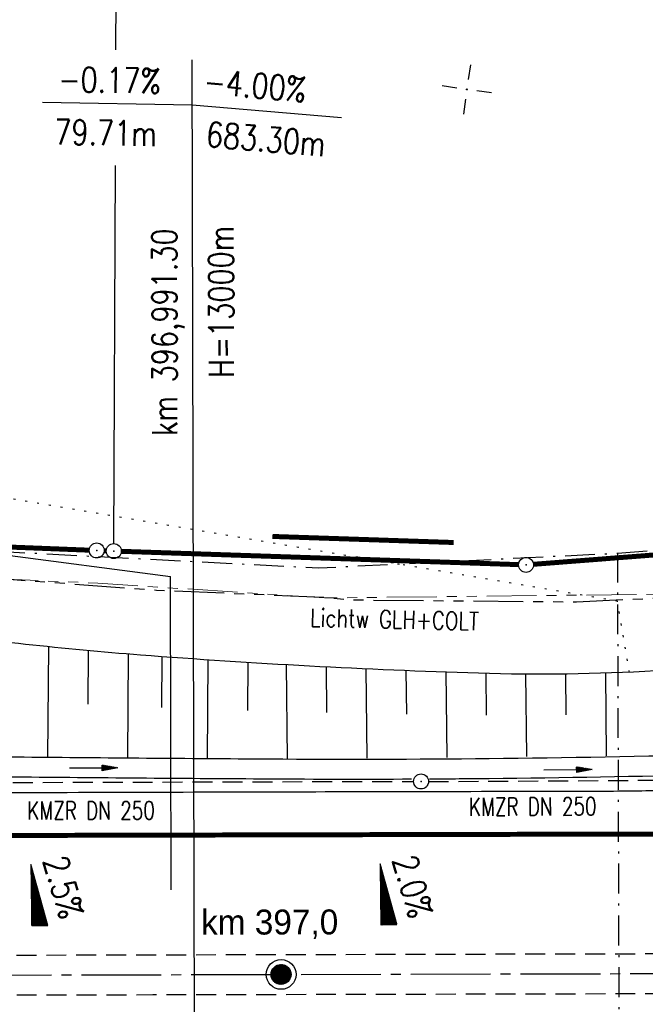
# Model space of a CAD drawing. Extents: x 0 to 1135, y 0 to 594.
# Tile 29 of 153: x 209 to 271, y 328 to 427. Entities that reach past the tile are written whole.
import ezdxf
from ezdxf.enums import TextEntityAlignment as Align

# ---------------------------------------------------------------- set-up
doc = ezdxf.new("R2010")
doc.units = 0
doc.header["$LTSCALE"] = 2
doc.header["$MEASUREMENT"] = 0
for name, pattern in [('ACHSE', [5.5, 4, -0.5, 0.5, -0.5]), ('AUSGEZOGEN', [0]), ('BAB-FM2', [2.6, 1.5, -0.5, 0.1, -0.5]), ('EinAusfädelung', [3.5, 2.5, -1]), ('GEMARKBAB', [3.7, 2, -0.5, 0.1, -0.5, 0.1, -0.5]), ('GESTRICH-X2', [1.5, 1, -0.5]), ('PHANTOMX2', [5, 2.5, -0.5, 0.5, -0.5, 0.5, -0.5]), ('PUNKTX2_STR', [0.6, 0.1, -0.5])]:
    doc.linetypes.add(name, pattern=pattern)
doc.layers.get('0').update_dxf_attribs({"color": 8, "linetype": 'AUSGEZOGEN'})
for name, color, linetype in [('ACHSETOP', 250, 'ACHSE'), ('BAB_FM', 8, 'BAB-FM2'), ('BOESCHG', 8, 'AUSGEZOGEN'), ('EINAUSF', 8, 'EinAusfädelung'), ('FBRTOP', 8, 'AUSGEZOGEN'), ('GEF', 8, 'AUSGEZOGEN'), ('GEMARKGRZ', 8, 'GEMARKBAB'), ('GRENZL', 8, 'AUSGEZOGEN'), ('GRENZL-BAB', 7, 'AUSGEZOGEN'), ('GRENZP-BAB', 7, 'AUSGEZOGEN'), ('HEKT_B', 250, 'CONTINUOUS'), ('KANAL', 200, 'GESTRICH-X2'), ('Lichtwellenleiter COLT', 8, 'PHANTOMX2'), ('Lichtwellenleiter GLH', 8, 'PHANTOMX2'), ('MS-UEBERFAHRT', 8, 'GESTRICH-X2'), ('MULDE', 8, 'AUSGEZOGEN'), ('NETZ', 250, 'AUSGEZOGEN'), ('NUTZUNG', 8, 'PUNKTX2_STR'), ('NZ', 8, 'AUSGEZOGEN'), ('PFEIL', 200, 'CONTINUOUS'), ('SCHSYMBOL', 200, 'AUSGEZOGEN'), ('TEXTO', 200, 'CONTINUOUS')]:
    doc.layers.add(name, color=color, linetype=linetype)
doc.styles.add('ROMANS', font='romans.shx', dxfattribs={"width": 0.8})
doc.styles.add('UNIR-H', font='unir_h.shx', dxfattribs={"width": 0.8})

# ---------------------------------------------------------------- blocks, each defined once
blk = doc.blocks.new('IKR')
at = {"color": 0}
for p, q in [((0, 1), (0, 2.5)), ((-2.5, 0), (-1, 0)), ((1, 0), (2.5, 0)), ((0, -2.5), (0, -1))]:
    blk.add_line(p, q, dxfattribs=at)
blk.add_circle((0, 0), 0.05, dxfattribs=at)
blk.add_point((0, 0), dxfattribs=at)
blk = doc.blocks.new('*X17')
at = {"color": 0}
for p, q in [((212.234, 257.394), (213.242, 258.402)), ((212.236, 257.466), (213.169, 258.4)), ((212.237, 257.326), (213.31, 258.399)), ((212.244, 257.262), (213.373, 258.392)), ((212.244, 257.545), (213.09, 258.391)), ((212.254, 257.202), (213.434, 258.381)), ((212.261, 257.633), (213.003, 258.375)), ((212.268, 257.145), (213.491, 258.368)), ((212.284, 257.09), (213.545, 258.351)), ((212.29, 257.732), (212.903, 258.346)), ((212.303, 257.038), (213.597, 258.333)), ((212.324, 256.988), (213.647, 258.312)), ((212.343, 257.856), (212.779, 258.293)), ((212.347, 256.941), (213.694, 258.288)), ((212.372, 256.895), (213.74, 258.263)), ((212.399, 256.852), (213.783, 258.236)), ((212.428, 256.81), (213.825, 258.207)), ((212.459, 256.77), (213.865, 258.176)), ((212.492, 256.732), (213.903, 258.143)), ((212.526, 256.696), (213.939, 258.109)), ((212.563, 256.662), (213.974, 258.073)), ((212.601, 256.629), (214.006, 258.035)), ((212.64, 256.598), (214.037, 257.995)), ((212.682, 256.569), (214.066, 257.953)), ((212.726, 256.542), (214.093, 257.91)), ((212.771, 256.517), (214.119, 257.864)), ((212.819, 256.493), (214.142, 257.817)), ((212.868, 256.472), (214.163, 257.767)), ((212.92, 256.454), (214.182, 257.715)), ((212.975, 256.437), (214.198, 257.661)), ((213.032, 256.424), (214.211, 257.603)), ((213.092, 256.414), (214.222, 257.543)), ((213.156, 256.407), (214.229, 257.479)), ((213.224, 256.404), (214.232, 257.412)), ((213.296, 256.406), (214.23, 257.339)), ((213.375, 256.414), (214.222, 257.26)), ((213.463, 256.43), (214.205, 257.173)), ((213.563, 256.46), (214.176, 257.073)), ((213.686, 256.512), (214.123, 256.949))]:
    blk.add_line(p, q, dxfattribs=at)
blk = doc.blocks.new('SRMAST2')
at = {"color": 0}
blk.add_circle((0, 0), 0.999, dxfattribs=at)
blk.add_point((0, 0), dxfattribs=at)
blk.add_blockref('*X17', (-213.233, -257.403))
blk = doc.blocks.new('PP')
at = {"color": 0}
blk.add_circle((0, -0.006), 1.493, dxfattribs=at)
blk.add_point((0, 0), dxfattribs=at)
blk = doc.blocks.new('*X15')
at = {"color": 0}
for p, q in [((725.827, 193.844), (727.436, 195.453)), ((725.827, 193.853), (727.427, 195.453)), ((725.827, 193.861), (727.418, 195.453)), ((725.827, 193.87), (727.409, 195.453)), ((725.827, 193.879), (727.401, 195.453)), ((725.827, 193.888), (727.392, 195.453)), ((725.827, 193.897), (727.383, 195.453)), ((725.827, 193.906), (727.374, 195.453)), ((725.827, 193.914), (727.365, 195.453)), ((725.827, 193.923), (727.356, 195.453)), ((725.827, 193.932), (727.347, 195.453)), ((725.827, 193.941), (727.339, 195.453)), ((725.827, 193.95), (727.33, 195.453)), ((725.827, 193.959), (727.321, 195.453)), ((725.827, 193.967), (727.312, 195.453)), ((725.827, 193.976), (727.303, 195.453)), ((725.827, 193.985), (727.294, 195.453)), ((725.827, 193.994), (727.286, 195.453)), ((725.827, 194.003), (727.277, 195.453)), ((725.827, 194.012), (727.268, 195.453)), ((725.827, 194.02), (727.259, 195.453)), ((725.827, 194.029), (727.25, 195.453)), ((725.827, 194.038), (727.241, 195.453)), ((725.827, 194.047), (727.233, 195.453)), ((725.827, 194.056), (727.224, 195.453)), ((725.827, 194.065), (727.215, 195.453)), ((725.827, 194.073), (727.206, 195.453)), ((725.827, 194.082), (727.197, 195.453)), ((725.827, 194.091), (727.188, 195.453)), ((725.827, 194.1), (727.18, 195.453)), ((725.827, 194.109), (727.171, 195.453)), ((725.827, 194.118), (727.162, 195.453)), ((725.827, 194.127), (727.153, 195.453)), ((725.827, 194.135), (727.144, 195.453)), ((725.827, 194.144), (727.135, 195.453)), ((725.827, 194.153), (727.127, 195.453)), ((725.827, 194.162), (727.118, 195.453)), ((725.827, 194.171), (727.109, 195.453)), ((725.827, 194.18), (727.1, 195.453)), ((725.827, 194.188), (727.091, 195.453)), ((725.827, 194.197), (727.082, 195.453)), ((725.827, 194.206), (727.073, 195.453)), ((725.827, 194.215), (727.065, 195.453)), ((725.827, 194.224), (727.056, 195.453)), ((725.827, 194.233), (727.047, 195.453)), ((725.827, 194.241), (727.038, 195.453)), ((725.827, 194.25), (727.029, 195.453)), ((725.827, 194.259), (727.02, 195.453)), ((725.827, 194.268), (727.012, 195.453)), ((725.827, 194.277), (727.003, 195.453)), ((725.827, 194.286), (726.994, 195.453)), ((725.827, 194.294), (726.985, 195.453)), ((725.827, 194.303), (726.976, 195.453)), ((725.827, 194.312), (726.967, 195.453)), ((725.827, 194.321), (726.959, 195.453)), ((725.827, 194.33), (726.95, 195.453)), ((725.827, 194.339), (726.941, 195.453)), ((725.827, 194.348), (726.932, 195.453)), ((725.827, 194.356), (726.923, 195.453)), ((725.827, 194.365), (726.914, 195.453)), ((725.827, 194.374), (726.906, 195.453)), ((725.827, 194.383), (726.897, 195.453)), ((725.827, 194.392), (726.888, 195.453)), ((725.827, 194.401), (726.879, 195.453)), ((725.827, 194.409), (726.87, 195.453)), ((725.827, 194.418), (726.861, 195.453)), ((725.827, 194.427), (726.853, 195.453)), ((725.827, 194.436), (726.844, 195.453)), ((725.827, 194.445), (726.835, 195.453)), ((725.827, 194.454), (726.826, 195.453)), ((725.827, 194.462), (726.817, 195.453)), ((725.827, 194.471), (726.808, 195.453)), ((725.827, 194.48), (726.799, 195.453)), ((725.827, 194.489), (726.791, 195.453)), ((725.827, 194.498), (726.782, 195.453)), ((725.827, 194.507), (726.773, 195.453)), ((725.827, 194.515), (726.764, 195.453)), ((725.827, 194.524), (726.755, 195.453)), ((725.827, 194.533), (726.746, 195.453)), ((725.827, 194.542), (726.738, 195.453)), ((725.827, 194.551), (726.729, 195.453)), ((725.827, 194.56), (726.72, 195.453)), ((725.827, 194.568), (726.711, 195.453)), ((725.827, 194.577), (726.702, 195.453)), ((725.827, 194.586), (726.693, 195.453)), ((725.827, 194.595), (726.685, 195.453)), ((725.827, 194.604), (726.676, 195.453)), ((725.827, 194.613), (726.667, 195.453)), ((725.827, 194.622), (726.658, 195.453)), ((725.827, 194.63), (726.649, 195.453)), ((725.827, 194.639), (726.64, 195.453)), ((725.827, 194.648), (726.632, 195.453)), ((725.827, 194.657), (726.623, 195.453)), ((725.827, 194.666), (726.614, 195.453)), ((725.827, 194.675), (726.605, 195.453)), ((725.827, 194.683), (726.596, 195.453)), ((725.827, 194.692), (726.587, 195.453)), ((725.827, 194.701), (726.579, 195.453)), ((725.827, 194.71), (726.57, 195.453)), ((725.827, 194.719), (726.561, 195.453)), ((725.827, 194.728), (726.552, 195.453)), ((725.827, 194.736), (726.543, 195.453)), ((725.827, 194.745), (726.534, 195.453)), ((725.827, 194.754), (726.525, 195.453)), ((725.827, 194.763), (726.517, 195.453)), ((725.827, 194.772), (726.508, 195.453)), ((725.827, 194.781), (726.499, 195.453)), ((725.827, 194.789), (726.49, 195.453)), ((725.827, 194.798), (726.481, 195.453)), ((725.827, 194.807), (726.472, 195.453)), ((725.827, 194.816), (726.464, 195.453)), ((725.827, 194.825), (726.455, 195.453)), ((725.827, 194.834), (726.446, 195.453)), ((725.827, 194.842), (726.437, 195.453)), ((725.827, 194.851), (726.428, 195.453)), ((725.827, 194.86), (726.419, 195.453)), ((725.827, 194.869), (726.411, 195.453)), ((725.827, 194.878), (726.402, 195.453)), ((725.827, 194.887), (726.393, 195.453)), ((725.827, 194.896), (726.384, 195.453)), ((725.827, 194.904), (726.375, 195.453)), ((725.827, 194.913), (726.366, 195.453)), ((725.827, 194.922), (726.358, 195.453)), ((725.827, 194.931), (726.349, 195.453)), ((725.827, 194.94), (726.34, 195.453)), ((725.827, 194.949), (726.331, 195.453)), ((725.827, 194.957), (726.322, 195.453)), ((725.827, 194.966), (726.313, 195.453)), ((725.827, 194.975), (726.305, 195.453)), ((725.827, 194.984), (726.296, 195.453)), ((725.827, 194.993), (726.287, 195.453)), ((725.827, 195.002), (726.278, 195.453)), ((725.827, 195.01), (726.269, 195.453)), ((725.827, 195.019), (726.26, 195.453)), ((725.827, 195.028), (726.251, 195.453)), ((725.827, 195.037), (726.243, 195.453)), ((725.827, 195.046), (726.234, 195.453)), ((725.827, 195.055), (726.225, 195.453)), ((725.827, 195.063), (726.216, 195.453)), ((725.827, 195.072), (726.207, 195.453)), ((725.827, 195.081), (726.198, 195.453)), ((725.827, 195.09), (726.19, 195.453)), ((725.827, 195.099), (726.181, 195.453)), ((725.827, 195.108), (726.172, 195.453)), ((725.827, 195.116), (726.163, 195.453)), ((725.827, 195.125), (726.154, 195.453)), ((725.827, 195.134), (726.145, 195.453)), ((725.827, 195.143), (726.137, 195.453)), ((725.827, 195.152), (726.128, 195.453)), ((725.827, 195.161), (726.119, 195.453)), ((725.827, 195.17), (726.11, 195.453)), ((725.827, 195.178), (726.101, 195.453)), ((725.827, 195.187), (726.092, 195.453)), ((725.827, 195.196), (726.084, 195.453)), ((725.827, 195.205), (726.075, 195.453)), ((725.827, 195.214), (726.066, 195.453)), ((725.827, 195.223), (726.057, 195.453)), ((725.827, 195.231), (726.048, 195.453)), ((725.827, 195.24), (726.039, 195.453)), ((725.827, 195.249), (726.031, 195.453)), ((725.827, 195.258), (726.022, 195.453)), ((725.827, 195.267), (726.013, 195.453)), ((725.827, 195.276), (726.004, 195.453)), ((725.827, 195.284), (725.995, 195.453)), ((725.827, 195.293), (725.986, 195.453)), ((725.827, 195.302), (725.977, 195.453)), ((725.827, 195.311), (725.969, 195.453)), ((725.827, 195.32), (725.96, 195.453)), ((725.827, 195.329), (725.951, 195.453)), ((725.827, 195.337), (725.942, 195.453)), ((725.827, 195.346), (725.933, 195.453)), ((725.827, 195.355), (725.924, 195.453)), ((725.827, 195.364), (725.916, 195.453)), ((725.827, 195.373), (725.907, 195.453)), ((725.827, 195.382), (725.898, 195.453)), ((725.827, 195.39), (725.889, 195.453)), ((725.827, 195.399), (725.88, 195.453)), ((725.827, 195.408), (725.871, 195.453)), ((725.827, 195.417), (725.863, 195.453)), ((725.827, 195.426), (725.854, 195.453)), ((725.827, 195.435), (725.845, 195.453)), ((725.827, 195.444), (725.836, 195.453)), ((725.827, 193.826), (727.433, 195.433)), ((725.827, 193.817), (727.43, 195.421)), ((725.827, 193.808), (727.427, 195.409)), ((725.827, 193.799), (727.424, 195.397)), ((725.827, 193.791), (727.421, 195.385)), ((725.827, 193.782), (727.418, 195.373)), ((725.827, 193.773), (727.414, 195.361)), ((725.827, 193.764), (727.411, 195.349)), ((725.827, 193.755), (727.408, 195.337)), ((725.827, 193.746), (727.405, 195.325)), ((725.827, 193.738), (727.402, 195.313)), ((725.827, 193.729), (727.399, 195.301)), ((725.827, 193.72), (727.395, 195.289)), ((725.827, 193.711), (727.392, 195.277)), ((725.827, 193.702), (727.389, 195.265)), ((725.827, 193.693), (727.386, 195.253)), ((725.827, 193.685), (727.383, 195.241)), ((725.827, 193.676), (727.38, 195.229)), ((725.827, 193.667), (727.377, 195.217)), ((725.827, 193.658), (727.373, 195.205)), ((725.827, 193.649), (727.37, 195.193)), ((725.827, 193.64), (727.367, 195.181)), ((725.827, 193.632), (727.364, 195.169)), ((725.827, 193.623), (727.361, 195.157)), ((725.827, 193.614), (727.358, 195.145)), ((725.827, 193.605), (727.354, 195.133)), ((725.827, 193.596), (727.351, 195.121)), ((725.827, 193.587), (727.348, 195.109)), ((725.827, 193.579), (727.345, 195.097)), ((725.827, 193.57), (727.342, 195.085)), ((725.827, 193.561), (727.339, 195.073)), ((725.827, 193.552), (727.336, 195.061)), ((725.827, 193.543), (727.332, 195.049)), ((725.827, 193.534), (727.329, 195.037)), ((725.827, 193.525), (727.326, 195.025)), ((725.827, 193.517), (727.323, 195.013)), ((725.827, 193.508), (727.32, 195.001)), ((725.827, 193.499), (727.317, 194.989)), ((725.827, 193.49), (727.313, 194.977)), ((725.827, 193.481), (727.31, 194.965)), ((725.827, 193.472), (727.307, 194.953)), ((725.827, 193.464), (727.304, 194.941)), ((725.827, 193.455), (727.301, 194.929)), ((725.827, 193.446), (727.298, 194.917)), ((725.827, 193.437), (727.295, 194.905)), ((725.827, 193.428), (727.291, 194.893)), ((725.827, 193.419), (727.288, 194.881)), ((725.827, 193.411), (727.285, 194.869)), ((725.827, 193.402), (727.282, 194.857)), ((725.827, 193.393), (727.279, 194.845)), ((725.827, 193.384), (727.276, 194.833)), ((725.827, 193.375), (727.272, 194.821)), ((725.827, 193.366), (727.269, 194.809)), ((725.827, 193.358), (727.266, 194.797)), ((725.827, 193.349), (727.263, 194.785)), ((725.827, 193.34), (727.26, 194.773)), ((725.827, 193.331), (727.257, 194.761)), ((725.827, 193.322), (727.254, 194.749)), ((725.827, 193.313), (727.25, 194.737)), ((725.827, 193.305), (727.247, 194.725)), ((725.827, 193.296), (727.244, 194.713)), ((725.827, 193.287), (727.241, 194.701)), ((725.827, 193.278), (727.238, 194.689)), ((725.827, 193.269), (727.235, 194.677)), ((725.827, 193.26), (727.231, 194.665)), ((725.827, 193.251), (727.228, 194.653)), ((725.827, 193.243), (727.225, 194.641)), ((725.827, 193.234), (727.222, 194.629)), ((725.827, 193.225), (727.219, 194.617)), ((725.827, 193.216), (727.216, 194.605)), ((725.827, 193.207), (727.213, 194.593)), ((725.827, 193.198), (727.209, 194.581)), ((725.827, 193.19), (727.206, 194.569)), ((725.827, 193.181), (727.203, 194.557)), ((725.827, 193.172), (727.2, 194.545)), ((725.827, 193.163), (727.197, 194.533)), ((725.827, 193.154), (727.194, 194.521)), ((725.827, 193.145), (727.19, 194.509)), ((725.827, 193.137), (727.187, 194.497)), ((725.827, 193.128), (727.184, 194.485)), ((725.827, 193.119), (727.181, 194.473)), ((725.827, 193.11), (727.178, 194.461)), ((725.827, 193.101), (727.175, 194.449)), ((725.827, 193.092), (727.172, 194.437)), ((725.827, 193.084), (727.168, 194.425)), ((725.827, 193.075), (727.165, 194.413)), ((725.827, 193.066), (727.162, 194.401)), ((725.827, 193.057), (727.159, 194.389)), ((725.827, 193.048), (727.156, 194.377)), ((725.827, 193.039), (727.153, 194.365)), ((725.827, 193.031), (727.149, 194.353)), ((725.827, 193.022), (727.146, 194.341)), ((725.827, 193.013), (727.143, 194.329)), ((725.827, 193.004), (727.14, 194.317)), ((725.827, 192.995), (727.137, 194.305)), ((725.827, 192.986), (727.134, 194.293)), ((725.827, 192.977), (727.131, 194.281)), ((725.827, 192.969), (727.127, 194.269)), ((725.827, 192.96), (727.124, 194.257)), ((725.827, 192.951), (727.121, 194.245)), ((725.827, 192.942), (727.118, 194.233)), ((725.827, 192.933), (727.115, 194.221)), ((725.827, 192.924), (727.112, 194.209)), ((725.827, 192.916), (727.108, 194.197)), ((725.827, 192.907), (727.105, 194.185)), ((725.827, 192.898), (727.102, 194.173)), ((725.827, 192.889), (727.099, 194.161)), ((725.827, 192.88), (727.096, 194.15)), ((725.827, 192.871), (727.093, 194.138)), ((725.827, 192.863), (727.09, 194.126)), ((725.827, 192.854), (727.086, 194.114)), ((725.827, 192.845), (727.083, 194.102)), ((725.827, 192.836), (727.08, 194.09)), ((725.827, 192.827), (727.077, 194.078)), ((725.827, 192.818), (727.074, 194.066)), ((725.827, 192.81), (727.071, 194.054)), ((725.827, 192.801), (727.068, 194.042)), ((725.827, 192.792), (727.064, 194.03)), ((725.827, 192.783), (727.061, 194.018)), ((725.827, 192.774), (727.058, 194.006)), ((725.827, 192.765), (727.055, 193.994)), ((725.827, 192.757), (727.052, 193.982)), ((725.827, 192.748), (727.049, 193.97)), ((725.827, 192.739), (727.045, 193.958)), ((725.827, 192.73), (727.042, 193.946)), ((725.827, 192.721), (727.039, 193.934)), ((725.827, 192.712), (727.036, 193.922)), ((725.827, 192.703), (727.033, 193.91)), ((725.827, 192.695), (727.03, 193.898)), ((725.827, 192.686), (727.027, 193.886)), ((725.827, 192.677), (727.023, 193.874)), ((725.827, 192.668), (727.02, 193.862)), ((725.827, 192.659), (727.017, 193.85)), ((725.827, 192.65), (727.014, 193.838)), ((725.827, 192.642), (727.011, 193.826)), ((725.827, 192.633), (727.008, 193.814)), ((725.827, 192.624), (727.004, 193.802)), ((725.827, 192.615), (727.001, 193.79)), ((725.827, 192.606), (726.998, 193.778)), ((725.827, 192.597), (726.995, 193.766)), ((725.827, 192.589), (726.992, 193.754)), ((725.827, 192.58), (726.989, 193.742)), ((725.827, 192.571), (726.986, 193.73)), ((725.827, 192.562), (726.982, 193.718)), ((725.827, 192.553), (726.979, 193.706)), ((725.827, 192.544), (726.976, 193.694)), ((725.827, 192.536), (726.973, 193.682)), ((725.827, 192.527), (726.97, 193.67)), ((725.827, 192.518), (726.967, 193.658)), ((725.827, 192.509), (726.963, 193.646)), ((725.827, 192.5), (726.96, 193.634)), ((725.827, 192.491), (726.957, 193.622)), ((725.827, 192.483), (726.954, 193.61)), ((725.827, 192.474), (726.951, 193.598)), ((725.827, 192.465), (726.948, 193.586)), ((725.827, 192.456), (726.945, 193.574)), ((725.827, 192.447), (726.941, 193.562)), ((725.827, 192.438), (726.938, 193.55)), ((725.827, 192.429), (726.935, 193.538)), ((725.827, 192.421), (726.932, 193.526)), ((725.827, 192.412), (726.929, 193.514)), ((725.827, 192.403), (726.926, 193.502)), ((725.827, 192.394), (726.922, 193.49)), ((725.827, 192.385), (726.919, 193.478)), ((725.827, 192.376), (726.916, 193.466)), ((725.827, 192.368), (726.913, 193.454)), ((725.827, 192.359), (726.91, 193.442)), ((725.827, 192.35), (726.907, 193.43)), ((725.827, 192.341), (726.904, 193.418)), ((725.827, 192.332), (726.9, 193.406)), ((725.827, 192.323), (726.897, 193.394)), ((725.827, 192.315), (726.894, 193.382)), ((725.827, 192.306), (726.891, 193.37)), ((725.827, 192.297), (726.888, 193.358)), ((725.827, 192.288), (726.885, 193.346)), ((725.827, 192.279), (726.881, 193.334)), ((725.827, 192.27), (726.878, 193.322)), ((725.827, 192.262), (726.875, 193.31)), ((725.827, 192.253), (726.872, 193.298)), ((725.827, 192.244), (726.869, 193.286)), ((725.827, 192.235), (726.866, 193.274)), ((725.827, 192.226), (726.863, 193.262)), ((725.827, 192.217), (726.859, 193.25)), ((725.827, 192.209), (726.856, 193.238)), ((725.827, 192.2), (726.853, 193.226)), ((725.827, 192.191), (726.85, 193.214)), ((725.827, 192.182), (726.847, 193.202)), ((725.827, 192.173), (726.844, 193.19)), ((725.827, 192.164), (726.84, 193.178)), ((725.827, 192.155), (726.837, 193.166)), ((725.827, 192.147), (726.834, 193.154)), ((725.827, 192.138), (726.831, 193.142)), ((725.827, 192.129), (726.828, 193.13)), ((725.827, 192.12), (726.825, 193.118)), ((725.827, 192.111), (726.822, 193.106)), ((725.827, 192.102), (726.818, 193.094)), ((725.827, 192.094), (726.815, 193.082)), ((725.827, 192.085), (726.812, 193.07)), ((725.827, 192.076), (726.809, 193.058)), ((725.827, 192.067), (726.806, 193.046)), ((725.827, 192.058), (726.803, 193.034)), ((725.827, 192.049), (726.799, 193.022)), ((725.827, 192.041), (726.796, 193.01)), ((725.827, 192.032), (726.793, 192.998)), ((725.827, 192.023), (726.79, 192.986)), ((725.827, 192.014), (726.787, 192.974)), ((725.827, 192.005), (726.784, 192.962)), ((725.827, 191.996), (726.781, 192.95)), ((725.827, 191.988), (726.777, 192.938)), ((725.827, 191.979), (726.774, 192.926)), ((725.827, 191.97), (726.771, 192.914)), ((725.827, 191.961), (726.768, 192.902)), ((725.827, 191.952), (726.765, 192.89)), ((725.827, 191.943), (726.762, 192.878)), ((725.827, 191.935), (726.758, 192.866)), ((725.827, 191.926), (726.755, 192.854)), ((725.827, 191.917), (726.752, 192.842)), ((725.827, 191.908), (726.749, 192.83)), ((725.827, 191.899), (726.746, 192.818)), ((725.827, 191.89), (726.743, 192.806)), ((725.827, 191.881), (726.74, 192.794)), ((725.827, 191.873), (726.736, 192.782)), ((725.827, 191.864), (726.733, 192.77)), ((725.827, 191.855), (726.73, 192.758)), ((725.827, 191.846), (726.727, 192.746)), ((725.827, 191.837), (726.724, 192.734)), ((725.827, 191.828), (726.721, 192.722)), ((725.827, 191.82), (726.717, 192.71)), ((725.827, 191.811), (726.714, 192.698)), ((725.827, 191.802), (726.711, 192.686)), ((725.827, 191.793), (726.708, 192.674)), ((725.827, 191.784), (726.705, 192.662)), ((725.827, 191.775), (726.702, 192.65)), ((725.827, 191.767), (726.699, 192.639)), ((725.827, 191.758), (726.695, 192.627)), ((725.827, 191.749), (726.692, 192.615)), ((725.827, 191.74), (726.689, 192.603)), ((725.827, 191.731), (726.686, 192.591)), ((725.827, 191.722), (726.683, 192.579)), ((725.827, 191.714), (726.68, 192.567)), ((725.827, 191.705), (726.677, 192.555)), ((725.827, 191.696), (726.673, 192.543)), ((725.827, 191.687), (726.67, 192.531)), ((725.827, 191.678), (726.667, 192.519)), ((725.827, 191.669), (726.664, 192.507)), ((725.827, 191.66), (726.661, 192.495)), ((725.827, 191.652), (726.658, 192.483)), ((725.827, 191.643), (726.654, 192.471)), ((725.827, 191.634), (726.651, 192.459)), ((725.827, 191.625), (726.648, 192.447)), ((725.827, 191.616), (726.645, 192.435)), ((725.827, 191.607), (726.642, 192.423)), ((725.827, 191.599), (726.639, 192.411)), ((725.827, 191.59), (726.636, 192.399)), ((725.827, 191.581), (726.632, 192.387)), ((725.827, 191.572), (726.629, 192.375)), ((725.827, 191.563), (726.626, 192.363)), ((725.827, 191.554), (726.623, 192.351)), ((725.827, 191.546), (726.62, 192.339)), ((725.827, 191.537), (726.617, 192.327)), ((725.827, 191.528), (726.613, 192.315)), ((725.827, 191.519), (726.61, 192.303)), ((725.827, 191.51), (726.607, 192.291)), ((725.827, 191.501), (726.604, 192.279)), ((725.827, 191.493), (726.601, 192.267)), ((725.827, 191.484), (726.598, 192.255)), ((725.827, 191.475), (726.595, 192.243)), ((725.827, 191.466), (726.591, 192.231)), ((725.827, 191.457), (726.588, 192.219)), ((725.827, 191.448), (726.585, 192.207)), ((725.827, 191.44), (726.582, 192.195)), ((725.827, 191.431), (726.579, 192.183)), ((725.827, 191.422), (726.576, 192.171)), ((725.827, 191.413), (726.572, 192.159)), ((725.827, 191.404), (726.569, 192.147)), ((725.827, 191.395), (726.566, 192.135)), ((725.827, 191.386), (726.563, 192.123)), ((725.827, 191.378), (726.56, 192.111)), ((725.827, 191.369), (726.557, 192.099)), ((725.827, 191.36), (726.554, 192.087)), ((725.827, 191.351), (726.55, 192.075)), ((725.827, 191.342), (726.547, 192.063)), ((725.827, 191.333), (726.544, 192.051)), ((725.827, 191.325), (726.541, 192.039)), ((725.827, 191.316), (726.538, 192.027)), ((725.827, 191.307), (726.535, 192.015)), ((725.827, 191.298), (726.531, 192.003)), ((725.827, 191.289), (726.528, 191.991)), ((725.827, 191.28), (726.525, 191.979)), ((725.827, 191.272), (726.522, 191.967)), ((725.827, 191.263), (726.519, 191.955)), ((725.827, 191.254), (726.516, 191.943)), ((725.827, 191.245), (726.513, 191.931)), ((725.827, 191.236), (726.509, 191.919)), ((725.827, 191.227), (726.506, 191.907)), ((725.827, 191.219), (726.503, 191.895)), ((725.827, 191.21), (726.5, 191.883)), ((725.827, 191.201), (726.497, 191.871)), ((725.827, 191.192), (726.494, 191.859)), ((725.827, 191.183), (726.49, 191.847)), ((725.827, 191.174), (726.487, 191.835)), ((725.827, 191.166), (726.484, 191.823)), ((725.827, 191.157), (726.481, 191.811)), ((725.827, 191.148), (726.478, 191.799)), ((725.827, 191.139), (726.475, 191.787)), ((725.827, 191.13), (726.472, 191.775)), ((725.827, 191.121), (726.468, 191.763)), ((725.827, 191.112), (726.465, 191.751)), ((725.827, 191.104), (726.462, 191.739)), ((725.827, 191.095), (726.459, 191.727)), ((725.827, 191.086), (726.456, 191.715)), ((725.827, 191.077), (726.453, 191.703)), ((725.827, 191.068), (726.449, 191.691)), ((725.827, 191.059), (726.446, 191.679)), ((725.827, 191.051), (726.443, 191.667)), ((725.827, 191.042), (726.44, 191.655)), ((725.827, 191.033), (726.437, 191.643)), ((725.827, 191.024), (726.434, 191.631)), ((725.827, 191.015), (726.431, 191.619)), ((725.827, 191.006), (726.427, 191.607)), ((725.827, 190.998), (726.424, 191.595)), ((725.827, 190.989), (726.421, 191.583)), ((725.827, 190.98), (726.418, 191.571)), ((725.827, 190.971), (726.415, 191.559)), ((725.827, 190.962), (726.412, 191.547)), ((725.827, 190.953), (726.408, 191.535)), ((725.827, 190.945), (726.405, 191.523)), ((725.827, 190.936), (726.402, 191.511)), ((725.827, 190.927), (726.399, 191.499)), ((725.827, 190.918), (726.396, 191.487)), ((725.827, 190.909), (726.393, 191.475)), ((725.827, 190.9), (726.39, 191.463)), ((725.827, 190.892), (726.386, 191.451)), ((725.827, 190.883), (726.383, 191.439)), ((725.827, 190.874), (726.38, 191.427)), ((725.827, 190.865), (726.377, 191.415)), ((725.827, 190.856), (726.374, 191.403)), ((725.827, 190.847), (726.371, 191.391)), ((725.827, 190.838), (726.367, 191.379)), ((725.827, 190.83), (726.364, 191.367)), ((725.827, 190.821), (726.361, 191.355)), ((725.827, 190.812), (726.358, 191.343)), ((725.827, 190.803), (726.355, 191.331)), ((725.827, 190.794), (726.352, 191.319)), ((725.827, 190.785), (726.349, 191.307)), ((725.827, 190.777), (726.345, 191.295)), ((725.827, 190.768), (726.342, 191.283)), ((725.827, 190.759), (726.339, 191.271)), ((725.827, 190.75), (726.336, 191.259)), ((725.827, 190.741), (726.333, 191.247)), ((725.827, 190.732), (726.33, 191.235)), ((725.827, 190.724), (726.326, 191.223)), ((725.827, 190.715), (726.323, 191.211)), ((725.827, 190.706), (726.32, 191.199)), ((725.827, 190.697), (726.317, 191.187)), ((725.827, 190.688), (726.314, 191.175)), ((725.827, 190.679), (726.311, 191.163)), ((725.827, 190.671), (726.308, 191.151)), ((725.827, 190.662), (726.304, 191.139)), ((725.827, 190.653), (726.301, 191.128)), ((725.827, 190.644), (726.298, 191.116)), ((725.827, 190.635), (726.295, 191.104)), ((725.827, 190.626), (726.292, 191.092)), ((725.827, 190.618), (726.289, 191.08)), ((725.827, 190.609), (726.286, 191.068)), ((725.827, 190.6), (726.282, 191.056)), ((725.827, 190.591), (726.279, 191.044)), ((725.827, 190.582), (726.276, 191.032)), ((725.827, 190.573), (726.273, 191.02)), ((725.827, 190.564), (726.27, 191.008)), ((725.827, 190.556), (726.267, 190.996)), ((725.827, 190.547), (726.263, 190.984)), ((725.827, 190.538), (726.26, 190.972)), ((725.827, 190.529), (726.257, 190.96)), ((725.827, 190.52), (726.254, 190.948)), ((725.827, 190.511), (726.251, 190.936)), ((725.827, 190.503), (726.248, 190.924)), ((725.827, 190.494), (726.245, 190.912)), ((725.827, 190.485), (726.241, 190.9)), ((725.827, 190.476), (726.238, 190.888)), ((725.827, 190.467), (726.235, 190.876)), ((725.827, 190.458), (726.232, 190.864)), ((725.827, 190.45), (726.229, 190.852)), ((725.827, 190.441), (726.226, 190.84)), ((725.827, 190.432), (726.222, 190.828)), ((725.827, 190.423), (726.219, 190.816)), ((725.827, 190.414), (726.216, 190.804)), ((725.827, 190.405), (726.213, 190.792)), ((725.827, 190.397), (726.21, 190.78)), ((725.827, 190.388), (726.207, 190.768)), ((725.827, 190.379), (726.204, 190.756)), ((725.827, 190.37), (726.2, 190.744)), ((725.827, 190.361), (726.197, 190.732)), ((725.827, 190.352), (726.194, 190.72)), ((725.827, 190.344), (726.191, 190.708)), ((725.827, 190.335), (726.188, 190.696)), ((725.827, 190.326), (726.185, 190.684)), ((725.827, 190.317), (726.181, 190.672)), ((725.827, 190.308), (726.178, 190.66)), ((725.827, 190.299), (726.175, 190.648)), ((725.827, 190.29), (726.172, 190.636)), ((725.827, 190.282), (726.169, 190.624)), ((725.827, 190.273), (726.166, 190.612)), ((725.827, 190.264), (726.163, 190.6)), ((725.827, 190.255), (726.159, 190.588)), ((725.827, 190.246), (726.156, 190.576)), ((725.827, 190.237), (726.153, 190.564)), ((725.827, 190.229), (726.15, 190.552)), ((725.827, 190.22), (726.147, 190.54)), ((725.827, 190.211), (726.144, 190.528)), ((725.827, 190.202), (726.14, 190.516)), ((725.827, 190.193), (726.137, 190.504)), ((725.827, 190.184), (726.134, 190.492)), ((725.827, 190.176), (726.131, 190.48)), ((725.827, 190.167), (726.128, 190.468)), ((725.827, 190.158), (726.125, 190.456)), ((725.827, 190.149), (726.122, 190.444)), ((725.827, 190.14), (726.118, 190.432)), ((725.827, 190.131), (726.115, 190.42)), ((725.827, 190.123), (726.112, 190.408)), ((725.827, 190.114), (726.109, 190.396)), ((725.827, 190.105), (726.106, 190.384)), ((725.827, 190.096), (726.103, 190.372)), ((725.827, 190.087), (726.099, 190.36)), ((725.827, 190.078), (726.096, 190.348)), ((725.827, 190.07), (726.093, 190.336)), ((725.827, 190.061), (726.09, 190.324)), ((725.827, 190.052), (726.087, 190.312)), ((725.827, 190.043), (726.084, 190.3)), ((725.827, 190.034), (726.081, 190.288)), ((725.827, 190.025), (726.077, 190.276)), ((725.827, 190.016), (726.074, 190.264)), ((725.827, 190.008), (726.071, 190.252)), ((725.827, 189.999), (726.068, 190.24)), ((725.827, 189.99), (726.065, 190.228)), ((725.827, 189.981), (726.062, 190.216)), ((725.827, 189.972), (726.058, 190.204)), ((725.827, 189.963), (726.055, 190.192)), ((725.827, 189.955), (726.052, 190.18)), ((725.827, 189.946), (726.049, 190.168)), ((725.827, 189.937), (726.046, 190.156)), ((725.827, 189.928), (726.043, 190.144)), ((725.827, 189.919), (726.04, 190.132)), ((725.827, 189.91), (726.036, 190.12)), ((725.827, 189.902), (726.033, 190.108)), ((725.827, 189.893), (726.03, 190.096)), ((725.827, 189.884), (726.027, 190.084)), ((725.827, 189.875), (726.024, 190.072)), ((725.827, 189.866), (726.021, 190.06)), ((725.827, 189.857), (726.017, 190.048)), ((725.827, 189.849), (726.014, 190.036)), ((725.827, 189.84), (726.011, 190.024)), ((725.827, 189.831), (726.008, 190.012)), ((725.827, 189.822), (726.005, 190)), ((725.827, 189.813), (726.002, 189.988)), ((725.827, 189.804), (725.999, 189.976)), ((725.827, 189.796), (725.995, 189.964)), ((725.827, 189.787), (725.992, 189.952)), ((725.827, 189.778), (725.989, 189.94)), ((725.827, 189.769), (725.986, 189.928)), ((725.827, 189.76), (725.983, 189.916)), ((725.827, 189.751), (725.98, 189.904)), ((725.827, 189.742), (725.976, 189.892)), ((725.827, 189.734), (725.973, 189.88)), ((725.827, 189.725), (725.97, 189.868)), ((725.827, 189.716), (725.967, 189.856)), ((725.827, 189.707), (725.964, 189.844)), ((725.827, 189.698), (725.961, 189.832)), ((725.827, 189.689), (725.958, 189.82)), ((725.827, 189.681), (725.954, 189.808)), ((725.827, 189.672), (725.951, 189.796)), ((725.827, 189.663), (725.948, 189.784)), ((725.827, 189.654), (725.945, 189.772)), ((725.827, 189.645), (725.942, 189.76)), ((725.827, 189.636), (725.939, 189.748)), ((725.827, 189.628), (725.935, 189.736)), ((725.827, 189.619), (725.932, 189.724)), ((725.827, 189.61), (725.929, 189.712)), ((725.827, 189.601), (725.926, 189.7)), ((725.827, 189.592), (725.923, 189.688)), ((725.827, 189.583), (725.92, 189.676)), ((725.827, 189.575), (725.917, 189.664)), ((725.827, 189.566), (725.913, 189.652)), ((725.827, 189.557), (725.91, 189.64)), ((725.827, 189.548), (725.907, 189.628)), ((725.827, 189.539), (725.904, 189.616)), ((725.827, 189.53), (725.901, 189.605)), ((725.827, 189.521), (725.898, 189.593)), ((725.827, 189.513), (725.895, 189.581)), ((725.827, 189.504), (725.891, 189.569)), ((725.827, 189.495), (725.888, 189.557)), ((725.827, 189.486), (725.885, 189.545)), ((725.827, 189.477), (725.882, 189.533)), ((725.827, 189.468), (725.879, 189.521)), ((725.827, 189.46), (725.876, 189.509)), ((725.827, 189.451), (725.872, 189.497)), ((725.827, 189.442), (725.869, 189.485)), ((725.827, 189.433), (725.866, 189.473)), ((725.827, 189.424), (725.863, 189.461)), ((725.827, 189.415), (725.86, 189.449)), ((725.827, 189.407), (725.857, 189.437)), ((725.827, 189.398), (725.854, 189.425)), ((725.827, 189.389), (725.85, 189.413)), ((725.827, 189.38), (725.847, 189.401)), ((725.827, 189.371), (725.844, 189.389)), ((725.827, 189.362), (725.841, 189.377)), ((725.827, 189.354), (725.838, 189.365)), ((725.827, 189.345), (725.835, 189.353)), ((725.827, 189.336), (725.831, 189.341))]:
    blk.add_line(p, q, dxfattribs=at)
blk = doc.blocks.new('GEF')
at = {"color": 0}
for p, q in [((0.01, 0.018), (0.01, 6.148)), ((1.622, 6.148), (0.01, 0.018)), ((0.01, 6.148), (1.622, 6.148))]:
    blk.add_line(p, q, dxfattribs=at)
blk.add_blockref('*X15', (-725.817, -189.305), dxfattribs=at)
blk = doc.blocks.new('GST')
at = {"color": 0}
blk.add_circle((0, 0), 0.75, dxfattribs=at)
blk.add_point((0, 0), dxfattribs=at)
blk = doc.blocks.new('10')
blk.add_blockref('GST', (0, 0))
blk = doc.blocks.new('PFEIL2')
at = {"color": 0}
for p, q in [((0.88, 0.002), (-2.401, -0.012)), ((0.881, -0.271), (0.879, 0.276)), ((0.879, 0.276), (2.429, 0.009)), ((0.911, 0.27), (0.879, 0.265)), ((0.965, 0.261), (0.879, 0.246)), ((1.019, 0.252), (0.879, 0.228)), ((1.073, 0.242), (0.879, 0.209)), ((1.127, 0.233), (0.879, 0.191)), ((1.181, 0.224), (0.879, 0.172)), ((1.235, 0.214), (0.879, 0.154)), ((1.289, 0.205), (0.879, 0.135)), ((1.343, 0.196), (0.879, 0.117)), ((1.397, 0.187), (0.879, 0.098)), ((1.451, 0.177), (0.879, 0.08)), ((1.505, 0.168), (0.879, 0.061)), ((1.559, 0.159), (0.88, 0.043)), ((1.613, 0.149), (0.88, 0.024)), ((1.668, 0.14), (0.88, 0.006)), ((1.722, 0.131), (0.88, -0.013)), ((1.776, 0.121), (0.88, -0.031)), ((1.83, 0.112), (0.88, -0.05)), ((1.884, 0.103), (0.88, -0.068)), ((1.938, 0.094), (0.88, -0.087)), ((1.992, 0.084), (0.88, -0.105)), ((2.046, 0.075), (0.88, -0.124)), ((2.1, 0.066), (0.88, -0.142)), ((2.154, 0.056), (0.88, -0.161)), ((2.208, 0.047), (0.88, -0.179)), ((2.262, 0.038), (0.881, -0.198)), ((2.316, 0.029), (0.881, -0.216)), ((2.37, 0.019), (0.881, -0.235)), ((2.424, 0.01), (0.881, -0.253)), ((2.429, 0.009), (0.881, -0.271))]:
    blk.add_line(p, q, dxfattribs=at)

msp = doc.modelspace()

# ---------------------------------------------------------------- linework, layer by layer
at = {"layer": 'ACHSETOP'}
msp.add_lwpolyline([(25, 330.956), (159.858, 331.26), (434.858, 331.882), (684.857, 332.446), (859.856, 332.841), (950, 333.044)], dxfattribs=at)
msp.add_lwpolyline([(25, 330.956), (159.858, 331.26), (434.858, 331.882), (684.857, 332.446), (859.856, 332.841), (950, 333.044)], dxfattribs=at)
at = {"layer": 'BAB_FM', "flags": 128}
for points in [[(268.568, 373.689), (318.248, 377.79), (333.618, 386.056), (364.449, 414.987), (395.485, 440.913), (416.977, 453.679), (444.507, 460.082), (480.669, 463.655), (527.594, 464.983), (551.45, 463.51), (597.668, 459.069), (604.655, 462.09), (641.91, 461.599), (643.092, 445.425), (642.402, 438.442), (641.673, 407.253), (640.526, 370.812), (688.604, 365.583), (738.597, 361.933), (788.6, 361.145), (865.703, 361.644)], [(268.568, 373.689), (318.248, 377.79), (333.618, 386.056), (364.449, 414.987), (395.485, 440.913), (416.977, 453.679), (444.507, 460.082), (480.669, 463.655), (527.594, 464.983), (551.45, 463.51), (597.668, 459.069), (604.655, 462.09), (641.91, 461.599), (643.092, 445.425), (642.402, 438.442), (641.673, 407.253), (640.526, 370.812), (688.604, 365.583), (738.597, 361.933), (788.6, 361.145), (865.703, 361.644)], [(25, 365.806), (38.613, 367.062), (88.589, 375.449), (138.461, 376.285), (188.596, 374.799), (238.602, 372.211), (268.568, 373.689), (268.768, 311.064), (271.355, 311.036)], [(25, 365.806), (38.613, 367.062), (88.589, 375.449), (138.461, 376.285), (188.596, 374.799), (238.602, 372.211), (268.568, 373.689), (268.768, 311.064), (271.355, 311.036)]]:
    msp.add_lwpolyline(points, dxfattribs=at)
at = {"layer": 'BOESCHG'}
for p, q in [((211.54, 364.33), (211.46, 353.178)), ((211.54, 364.33), (211.46, 353.178)), ((215.537, 363.939), (215.499, 358.544)), ((215.537, 363.939), (215.499, 358.544)), ((219.535, 363.594), (219.46, 353.12)), ((219.535, 363.594), (219.46, 353.12)), ((222.917, 363.32), (222.88, 358.221)), ((222.917, 363.32), (222.88, 358.221)), ((227.531, 363.007), (227.46, 353.063)), ((227.531, 363.007), (227.46, 353.063)), ((231.529, 362.747), (231.494, 357.89)), ((231.529, 362.747), (231.494, 357.89)), ((235.363, 362.518), (235.459, 353.037)), ((235.363, 362.518), (235.459, 353.037)), ((239.366, 362.301), (239.412, 357.689)), ((239.366, 362.301), (239.412, 357.689)), ((243.368, 362.105), (243.459, 353.118)), ((243.368, 362.105), (243.459, 353.118)), ((247.37, 361.932), (247.414, 357.545)), ((247.37, 361.932), (247.414, 357.545)), ((251.371, 361.78), (251.459, 353.199)), ((251.371, 361.78), (251.459, 353.199)), ((255.373, 361.652), (255.416, 357.446)), ((255.373, 361.652), (255.416, 357.446)), ((259.374, 361.584), (259.458, 353.28)), ((259.374, 361.584), (259.458, 353.28)), ((263.374, 361.595), (263.416, 357.458)), ((263.374, 361.595), (263.416, 357.458)), ((267.373, 361.685), (267.458, 353.361)), ((267.373, 361.685), (267.458, 353.361))]:
    msp.add_line(p, q, dxfattribs=at)
msp.add_lwpolyline([(25, 359.902, -0.01315), (37.579, 361.14, 0.016897), (69.123, 364.483, 0.034574), (89.44, 368.781, -0.072469), (99.3, 370.1, -0.009084), (112.066, 369.717, 0.004147), (140.022, 368.604, 0.001379), (169.054, 367.769, -0.002775), (183.476, 367.314, -0.026314), (197.788, 366.027, 0.016345), (220.774, 363.497, 0.011575), (254.634, 361.673, 0.02208), (272.415, 361.913, 0.002185), (283.14, 362.579, 0.000836), (311.176, 364.49, 0.001514), (323.961, 365.422, 0.006535), (326.919, 365.686, 0.144645), (332.325, 367.903, -0.052568), (345.61, 376.446, -0.012932), (348.514, 377.816, -0.007678), (353.497, 379.919)], format="xyb", dxfattribs=at)
msp.add_lwpolyline([(25, 359.902, -0.01315), (37.579, 361.14, 0.016897), (69.123, 364.483, 0.034574), (89.44, 368.781, -0.072469), (99.3, 370.1, -0.009084), (112.066, 369.717, 0.004147), (140.022, 368.604, 0.001379), (169.054, 367.769, -0.002775), (183.476, 367.314, -0.026314), (197.788, 366.027, 0.016345), (220.774, 363.497, 0.011575), (254.634, 361.673, 0.02208), (272.415, 361.913, 0.002185), (283.14, 362.579, 0.000836), (311.176, 364.49, 0.001514), (323.961, 365.422, 0.006535), (326.919, 365.686, 0.144645), (332.325, 367.903, -0.052568), (345.61, 376.446, -0.012932), (348.514, 377.816, -0.007678), (353.497, 379.919)], format="xyb", dxfattribs=at)
at = {"layer": 'EINAUSF', "const_width": 0.5, "flags": 128}
msp.add_lwpolyline([(25, 344.956), (159.827, 345.26), (322.923, 345.629)], dxfattribs=at)
msp.add_lwpolyline([(25, 344.956), (159.827, 345.26), (322.923, 345.629)], dxfattribs=at)
at = {"layer": 'FBRTOP'}
msp.add_lwpolyline([(25, 348.09, 0.000064), (27.358, 348.098, -0.000154), (41.009, 348.138, -0.00071), (49.308, 348.149, 0.000942), (55.559, 348.16, 0.004701), (59.408, 348.21, 0.001479), (71.641, 348.52, 0.003199), (83.323, 348.926, -0.004067), (92.514, 349.23, -0.001567), (100.072, 349.394, -0.0027), (104.459, 349.452, -0.000775), (111.395, 349.495, -0.000609), (120.225, 349.526, -0.000487), (152.665, 349.567, 0.000558), (180.983, 349.608, 0.000056), (198.297, 349.654, -0.000026), (235.492, 349.755, -0.000211), (250.678, 349.789, 0.000187), (267.792, 349.826, 0.007534), (274.21, 349.94, 0.003716)], format="xyb", dxfattribs=at)
msp.add_lwpolyline([(25, 348.09, 0.000064), (27.358, 348.098, -0.000154), (41.009, 348.138, -0.00071), (49.308, 348.149, 0.000942), (55.559, 348.16, 0.004701), (59.408, 348.21, 0.001479), (71.641, 348.52, 0.003199), (83.323, 348.926, -0.004067), (92.514, 349.23, -0.001567), (100.072, 349.394, -0.0027), (104.459, 349.452, -0.000775), (111.395, 349.495, -0.000609), (120.225, 349.526, -0.000487), (152.665, 349.567, 0.000558), (180.983, 349.608, 0.000056), (198.297, 349.654, -0.000026), (235.492, 349.755, -0.000211), (250.678, 349.789, 0.000187), (267.792, 349.826, 0.007534), (274.21, 349.94, 0.003716)], format="xyb", dxfattribs=at)
at = {"layer": 'GEMARKGRZ', "const_width": 0.5, "flags": 128}
msp.add_lwpolyline([(252.154, 374.757), (233.996, 375.365)], dxfattribs=at)
msp.add_lwpolyline([(252.154, 374.757), (233.996, 375.365)], dxfattribs=at)
at = {"layer": 'GRENZL'}
for p, q in [((218.298, 424.188), (218.591, 496.964)), ((218.098, 374.647), (218.251, 412.584)), ((218.098, 374.647), (218.251, 412.584))]:
    msp.add_line(p, q, dxfattribs=at)
at = {"layer": 'GRENZL-BAB', "const_width": 0.5, "flags": 128}
for points in [[(310.409, 376.469), (260.158, 372.571)], [(310.409, 376.469), (260.158, 372.571)], [(215.637, 373.987), (175.603, 375.556)], [(215.637, 373.987), (175.603, 375.556)], [(217.346, 373.924), (217.136, 373.931)], [(217.346, 373.924), (217.136, 373.931)], [(258.66, 372.538), (218.845, 373.872)], [(258.66, 372.538), (218.845, 373.872)]]:
    msp.add_lwpolyline(points, dxfattribs=at)
at = {"layer": 'KANAL'}
for p, q in [((198.989, 350.666), (248.152, 350.796)), ((249.632, 350.776), (278.031, 350.946))]:
    msp.add_line(p, q, dxfattribs=at)
at = {"layer": 'Lichtwellenleiter COLT', "lineweight": 0, "flags": 128}
msp.add_lwpolyline([(591.673, 456.754), (589.45, 456.664), (582.968, 456.481), (522.155, 463.025), (477.197, 462.371), (434.669, 456.696), (377.971, 421.892), (348.297, 393.83), (332.828, 379.187), (316.623, 373.243), (279.52, 369.647), (239.217, 369.191), (216.492, 370.687), (142.633, 373.768), (119.264, 373.648), (87.756, 373.46), (25, 363.52)], dxfattribs=at)
msp.add_lwpolyline([(591.673, 456.754), (589.45, 456.664), (582.968, 456.481), (522.155, 463.025), (477.197, 462.371), (434.669, 456.696), (377.971, 421.892), (348.297, 393.83), (332.828, 379.187), (316.623, 373.243), (279.52, 369.647), (239.217, 369.191), (216.492, 370.687), (142.633, 373.768), (119.264, 373.648), (87.756, 373.46), (25, 363.52)], dxfattribs=at)
at = {"layer": 'Lichtwellenleiter GLH', "flags": 128}
msp.add_lwpolyline([(25, 363.428), (40.707, 365.928), (60.104, 369.02), (83.081, 372.351), (100.381, 373.312), (121.046, 373.596), (142.528, 373.806), (146.206, 373.857), (164.296, 373.725), (180.085, 372.742), (201.876, 371.507), (222.361, 369.98), (239.073, 369.278), (241.679, 369.002), (264.476, 368.809), (289.284, 369.976), (305.533, 371.913), (320.401, 374.506), (332.734, 379.123), (340.679, 385.371), (377.063, 421.293), (389.346, 431.212), (406.18, 443.542), (414.446, 449.334), (420.614, 452.813), (440.044, 458.475), (459.739, 460.94), (482.407, 462.54), (499.832, 462.79), (521.861, 463.102), (534.327, 462.664), (544.169, 462.769), (586.824, 456.296)], dxfattribs=at)
msp.add_lwpolyline([(25, 363.428), (40.707, 365.928), (60.104, 369.02), (83.081, 372.351), (100.381, 373.312), (121.046, 373.596), (142.528, 373.806), (146.206, 373.857), (164.296, 373.725), (180.085, 372.742), (201.876, 371.507), (222.361, 369.98), (239.073, 369.278), (241.679, 369.002), (264.476, 368.809), (289.284, 369.976), (305.533, 371.913), (320.401, 374.506), (332.734, 379.123), (340.679, 385.371), (377.063, 421.293), (389.346, 431.212), (406.18, 443.542), (414.446, 449.334), (420.614, 452.813), (440.044, 458.475), (459.739, 460.94), (482.407, 462.54), (499.832, 462.79), (521.861, 463.102), (534.327, 462.664), (544.169, 462.769), (586.824, 456.296)], dxfattribs=at)
at = {"layer": 'MS-UEBERFAHRT', "flags": 128}
for points in [[(40.338, 332.99), (159.854, 333.26, 0.000002), (284.041, 333.541, -0.000001)], [(40.338, 332.99), (159.854, 333.26, 0.000002), (284.041, 333.541, -0.000001)], [(40.363, 328.99), (159.863, 329.26, 0.000002), (284.133, 329.541, -0.000001)], [(40.363, 328.99), (159.863, 329.26, 0.000002), (284.133, 329.541, -0.000001)]]:
    msp.add_lwpolyline(points, format="xyb", dxfattribs=at)
at = {"layer": 'MULDE'}
for points in [[(278.97, 353.479, -0.003909), (255.714, 353.061, -0.004119), (233.64, 353.019, -0.000707), (209.102, 353.209, 0.001605), (198.297, 353.273, 0.000116), (182.992, 353.311, 0.000882), (180.973, 353.312, 0.000071), (169.189, 353.296, -0.000051), (152.664, 353.272, -0.00005), (129.599, 353.243, 0.000122)], [(278.97, 353.479, -0.003909), (255.714, 353.061, -0.004119), (233.64, 353.019, -0.000707), (209.102, 353.209, 0.001605), (198.297, 353.273, 0.000116), (182.992, 353.311, 0.000882), (180.973, 353.312, 0.000071), (169.189, 353.296, -0.000051), (152.664, 353.272, -0.00005), (129.599, 353.243, 0.000122)], [(247.921, 351.005, -0.002665), (233.643, 351.019, -0.000706), (209.087, 351.209, 0.00148), (199.122, 351.271, 0.000116)], [(247.921, 351.005, -0.002665), (233.643, 351.019, -0.000706), (209.087, 351.209, 0.00148), (199.122, 351.271, 0.000116)], [(278.06, 351.455, -0.003724), (255.709, 351.061, -0.001114), (249.739, 351.014, -0.000706)], [(278.06, 351.455, -0.003724), (255.709, 351.061, -0.001114), (249.739, 351.014, -0.000706)]]:
    msp.add_lwpolyline(points, format="xyb", dxfattribs=at)
at = {"layer": 'NUTZUNG'}
for p, q in [((268.576, 368.876), (178.242, 384.123)), ((268.576, 368.876), (178.242, 384.123)), ((269.79, 361.711), (268.576, 368.876)), ((269.79, 361.711), (268.576, 368.876))]:
    msp.add_line(p, q, dxfattribs=at)
at = {"layer": 'NZ'}
for p, q in [((226.175, 323.922), (225.951, 423.179)), ((226.175, 323.922), (225.951, 423.179)), ((210.964, 418.92), (225.962, 418.654)), ((210.964, 418.92), (225.962, 418.654)), ((225.962, 418.654), (240.907, 417.38)), ((225.962, 418.654), (240.907, 417.38)), ((190.066, 375.753), (223.768, 371.345)), ((190.066, 375.753), (223.768, 371.345)), ((223.839, 339.905), (223.768, 371.345)), ((223.839, 339.905), (223.768, 371.345))]:
    msp.add_line(p, q, dxfattribs=at)

# ---------------------------------------------------------------- block references
at = {"layer": 'GEF', "xscale": -1, "rotation": 180.7292128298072}
for p in [(209.776, 342.476), (209.776, 342.476), (244.776, 342.555), (244.776, 342.555)]:
    msp.add_blockref('GEF', p, dxfattribs=at)
at = {"layer": 'GRENZP-BAB'}
for p in [(216.387, 373.958), (216.387, 373.958), (218.095, 373.897), (218.095, 373.897), (259.41, 372.513), (259.41, 372.513)]:
    msp.add_blockref('GST', p, dxfattribs=at)
at = {"layer": 'HEKT_B', "rotation": 81.92865950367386}
for name in ['PP', 'PP', 'SRMAST2', 'SRMAST2']:
    msp.add_blockref(name, (234.858, 331.429), dxfattribs=at)
at = {"layer": 'NETZ', "rotation": 171.9288}
msp.add_blockref('IKR', (253.481, 420.204), dxfattribs=at)
msp.add_blockref('IKR', (253.481, 420.204), dxfattribs=at)
at = {"layer": 'PFEIL'}
for p, rotation in [((216.06, 352.129), 0.1246595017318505), ((263.607, 351.952), 0.3382595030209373)]:
    msp.add_blockref('PFEIL2', p, dxfattribs=dict(at, rotation=rotation))
at = {"layer": 'SCHSYMBOL', "rotation": 0.1293595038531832}
msp.add_blockref('10', (248.889, 350.785), dxfattribs=at)
msp.add_blockref('10', (248.889, 350.785), dxfattribs=at)

# ---------------------------------------------------------------- texts
at = {"layer": 'GEF', "style": 'ROMANS', "width": 0.8}
for s, p in [('2.5%%%', (210.977, 342.873)), ('2.5%%%', (210.977, 342.873)), ('2.0%%%', (245.977, 342.952)), ('2.0%%%', (245.977, 342.952))]:
    msp.add_text(s, height=2.5, rotation=286.23979, dxfattribs=at).set_placement(p)
at = {"layer": 'HEKT_B', "style": 'UNIR-H'}
msp.add_text('km 397,0', height=2.5, rotation=0.12936, dxfattribs=at).set_placement((226.843, 335.417))
msp.add_text('km 397,0', height=2.5, rotation=0.12936, dxfattribs=at).set_placement((226.843, 335.417))
at = {"layer": 'Lichtwellenleiter GLH', "style": 'ROMANS', "width": 0.8}
msp.add_text('Lichtw GLH+COLT', height=1.8, rotation=358.77059, dxfattribs=at).set_placement((237.749, 366.314))
msp.add_text('Lichtw GLH+COLT', height=1.8, rotation=358.77059, dxfattribs=at).set_placement((237.749, 366.314))
at = {"layer": 'NZ', "style": 'ROMANS', "width": 0.8}
for s, rotation, p in [('-0.17%%%', 358.98229, (212.518, 419.978)), ('-0.17%%%', 358.98229, (212.518, 419.978)), ('-4.00%%%', 355.12921, (227.023, 419.801)), ('-4.00%%%', 355.12921, (227.023, 419.801)), ('79.71m', 358.98229, (212.124, 414.706)), ('79.71m', 358.98229, (212.124, 414.706)), ('683.30m', 355.12921, (227.262, 414.489)), ('683.30m', 355.12921, (227.262, 414.489)), ('H=13000m', 90.12921, (230.128, 391.279)), ('H=13000m', 90.12921, (230.128, 391.279)), ('km 396,991.30', 90.12921, (224.454, 385.434)), ('km 396,991.30', 90.12921, (224.454, 385.434))]:
    msp.add_text(s, height=2.5, rotation=rotation, dxfattribs=at).set_placement(p)
at = {"layer": 'TEXTO', "style": 'ROMANS', "width": 0.75}
for rotation, p in [(0.12466, (215.818, 346.974)), (0.33826, (260.089, 347.366))]:
    msp.add_text('KMZR DN 250', height=1.8, rotation=rotation, dxfattribs=at).set_placement(p, align=Align.CENTER)

doc.saveas('drawing.dxf')
